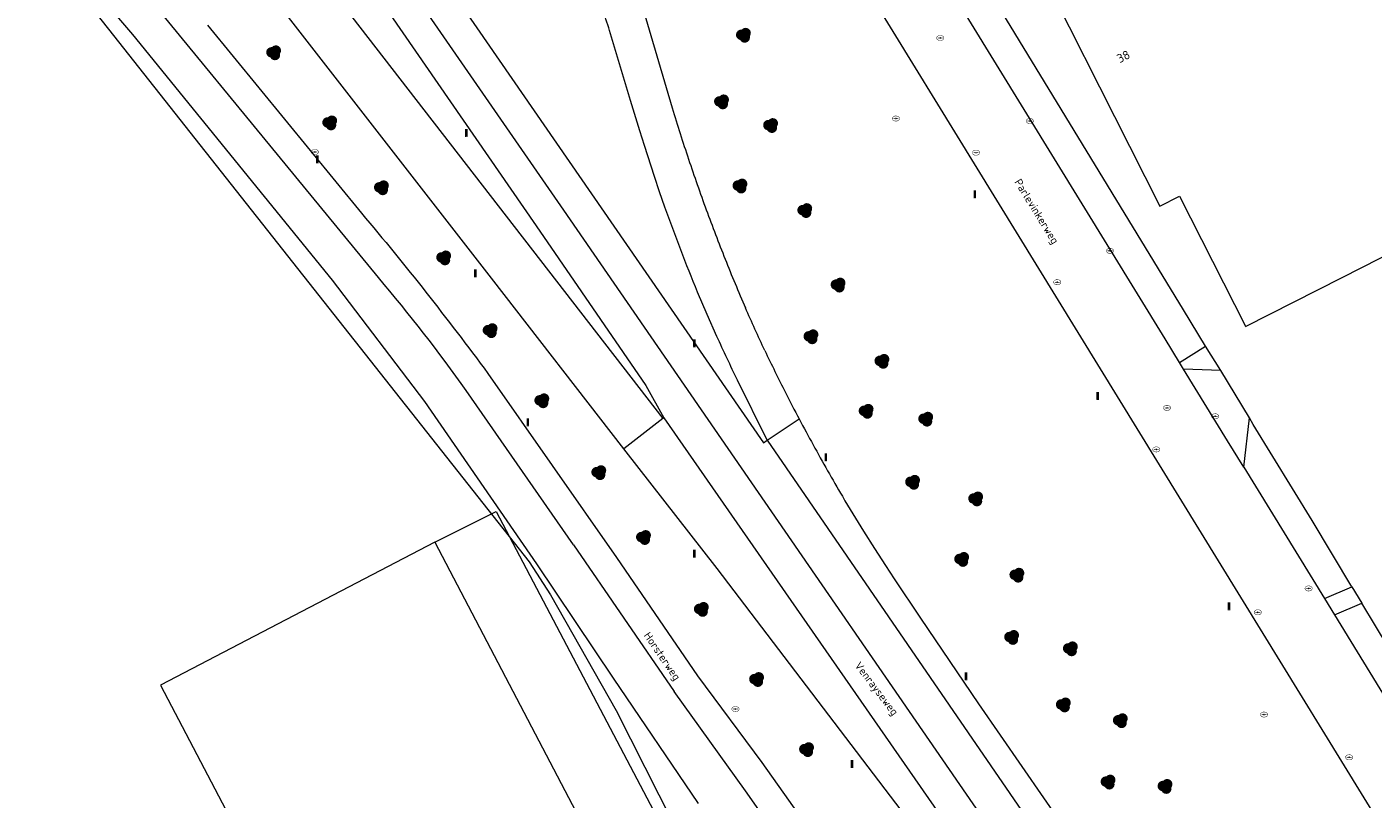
# Model space of a CAD drawing. Header units: metres. Extents: x 207155 to 208055, y 377332 to 379032.
# Tile 8 of 59: x 207687 to 207840, y 377616 to 377704. Entities that reach past the tile are written whole.
import ezdxf
from ezdxf.enums import TextEntityAlignment as Align

# ---------------------------------------------------------------- set-up
doc = ezdxf.new("R2010")
doc.units = ezdxf.units.M
for name, color, linetype, lineweight in [('GB', 1, 'Continuous', 25), ('GBOR', 7, 'Continuous', 25), ('GMV', 7, 'Continuous', 25), ('GP1', 7, 'Continuous', 25)]:
    doc.layers.add(name, color=color, linetype=linetype, lineweight=lineweight)
for name, color, linetype in [('NAR', 7, 'Continuous'), ('ORL', 7, 'Continuous'), ('PPAL', 232, 'Continuous'), ('PPUT', 232, 'Continuous'), ('PVGO', 62, 'Continuous')]:
    doc.layers.add(name, color=color, linetype=linetype)
doc.styles.add('ISO', font='isocpeur.ttf', dxfattribs={"height": 1})

# ---------------------------------------------------------------- blocks, each defined once
blk = doc.blocks.new('put')
at = {"linetype": 'ByBlock', "lineweight": -2}
h = blk.add_hatch(color=0, dxfattribs=at)
h.dxf.hatch_style = 1
edge = h.paths.add_edge_path()
edge.add_spline(control_points=[(0.44, 0), (0.44, 0.04), (0.43, 0.09), (0.36, 0.2), (0.28, 0.26), (0.09, 0.32), (-0.02, 0.33), (-0.22, 0.29), (-0.31, 0.24), (-0.42, 0.12), (-0.44, 0.06), (-0.44, -0.06), (-0.42, -0.12), (-0.33, -0.22), (-0.28, -0.26), (-0.1, -0.33), (0.04, -0.33), (0.27, -0.27), (0.37, -0.2), (0.43, -0.08), (0.44, -0.04), (0.44, 0)], knot_values=[0, 0, 0, 0, 0.380029, 0.380029, 1.118666, 1.118666, 1.857303, 1.857303, 2.59594, 2.59594, 3.13294, 3.13294, 3.66994, 3.66994, 4.20694, 4.20694, 5.079565, 5.079565, 5.952189, 5.952189, 6.283185, 6.283185, 6.283185, 6.283185], degree=3, periodic=0)
edge = h.paths.add_edge_path(flags=16)
edge.add_ellipse((0, 0), major_axis=(0.392, 0), ratio=0.689655, start_angle=0, end_angle=360)
h = blk.add_hatch(color=0, dxfattribs=at)
h.dxf.hatch_style = 1
h.paths.add_polyline_path([(-0.1, 0, -0.096396), (-0.09, 0.04), (-0.25, 0.04, 1), (-0.25, -0.04), (-0.09, -0.04, -0.096396)])
at = {"linetype": 'ByBlock', "lineweight": -2, "true_color": 0x681648}
h = blk.add_hatch(color=219, dxfattribs=at)
h.dxf.hatch_style = 1
h.paths.add_polyline_path([(0.1, 0, 1), (-0.1, 0, 1)])
at = {"linetype": 'ByBlock', "lineweight": -2}
h = blk.add_hatch(color=0, dxfattribs=at)
h.dxf.hatch_style = 1
h.paths.add_polyline_path([(0.25, 0.04), (0.09, 0.04, -0.096396), (0.1, 0, -0.096396), (0.09, -0.04), (0.25, -0.04, 1)])
at = {"color": 0, "linetype": 'ByBlock', "lineweight": -2}
blk.add_attdef('PUT', (0.5, 0.35), '', height=0.5, dxfattribs=at)
blk = doc.blocks.new('boom')
at = {"linetype": 'ByBlock', "lineweight": -2}
h = blk.add_hatch(color=0, dxfattribs=at)
h.dxf.hatch_style = 1
h.paths.add_polyline_path([(0.73, -0.11, 0.956633), (-0.2, 0.65, 0.937564), (-0.38, -0.54, 0.879525)])
h.paths.add_polyline_path([(-0.1, 0, -1), (0.1, 0, -1)], flags=16)
at = {"linetype": 'ByBlock', "lineweight": -2, "true_color": 0x4a641a}
h = blk.add_hatch(color=59, dxfattribs=at)
h.dxf.hatch_style = 1
h.paths.add_polyline_path([(0.1, 0, 1), (-0.1, 0, 1)])
at = {"color": 0, "linetype": 'ByBlock', "lineweight": -2}
blk.add_attdef('BOOM', (0.85, 0.35), '', height=0.5, dxfattribs=at)
blk = doc.blocks.new('paal')
at = {"linetype": 'ByBlock', "lineweight": -2}
h = blk.add_hatch(color=0, dxfattribs=at)
h.dxf.hatch_style = 1
h.paths.add_polyline_path([(0.15, 0.8), (-0.15, 0.8), (-0.15, -0.1), (0, -0.1, -0.414214), (-0.1, 0, -1), (0.1, 0, -0.414214), (0, -0.1), (0.15, -0.1)])
at = {"linetype": 'ByBlock', "lineweight": -2, "true_color": 0x681648}
h = blk.add_hatch(color=219, dxfattribs=at)
h.dxf.hatch_style = 1
h.paths.add_polyline_path([(-0.1, 0, 1), (0.1, 0, 1)])
at = {"color": 0, "linetype": 'ByBlock', "lineweight": -2}
blk.add_attdef('PAAL', (0.5, 0.35), '', height=0.5, dxfattribs=at)

msp = doc.modelspace()

# ---------------------------------------------------------------- linework, layer by layer
at = {"layer": 'GB', "linetype": 'Continuous', "lineweight": 13}
for points in [[(207798.879, 377718.098), (207816.127, 377684.004)], [(207836.921, 377675.873), (207862.703, 377688.973)], [(207816.127, 377684.004), (207818.371, 377685.14)], [(207818.371, 377685.14), (207825.884, 377670.292)], [(207825.895, 377670.27), (207836.921, 377675.873)], [(207825.884, 377670.292), (207825.895, 377670.27)], [(207733.375, 377645.651), (207702.102, 377629.347)], [(207733.375, 377645.651), (207786.331, 377544.561)], [(207702.102, 377629.347), (207755.058, 377528.257)]]:
    msp.add_lwpolyline(points, dxfattribs=at)
at = {"layer": 'GBOR', "linetype": 'Continuous', "lineweight": 13}
for points in [[(207821.348, 377577.46), (207813.558, 377588.641), (207748.109, 377683.529), (207716.631, 377729.081), (207701.6, 377750.813), (207672.176, 377793.477), (207653.454, 377820.649), (207638.124, 377842.847), (207619.442, 377869.891), (207599.844, 377898.033)], [(207759.421, 377659.778), (207754.973, 377656.323)], [(207759.51, 377659.862), (207818.367, 377575.248)], [(207771.322, 377657.3), (207774.959, 377659.722)], [(207771.322, 377657.3), (207824.531, 377579.822)]]:
    msp.add_lwpolyline(points, dxfattribs=at)
at = {"layer": 'GMV', "linetype": 'Continuous', "lineweight": 13}
for points in [[(207670.198, 377802.768), (207770.873, 377657.001)], [(207701.871, 377744.148), (207744.968, 377681.758)], [(207860.214, 377582.662), (207762.643, 377741.466)], [(207669.717, 377737.59), (207698.879, 377703.587)], [(207818.816, 377672.177), (207786.127, 377725.811)], [(207726.951, 377675.848), (207690.104, 377720.773)], [(207816.701, 377668.848), (207784.849, 377720.748)], [(207687.297, 377715.455), (207744.151, 377643.407)], [(207717.256, 377714.233), (207759.421, 377659.778)], [(207739.867, 377675.77), (207715.634, 377706.919)], [(207757.164, 377706.451), (207760.484, 377695.202)], [(207698.879, 377703.587), (207721.664, 377675.554)], [(207707.444, 377704.654), (207725.031, 377683.192)], [(207755.714, 377696.038), (207753.333, 377704.036)], [(207756.765, 377692.612), (207755.714, 377696.038)], [(207757.308, 377690.904), (207756.765, 377692.612)], [(207758.448, 377687.39), (207757.308, 377690.904)], [(207759.036, 377685.639), (207758.448, 377687.39)], [(207759.648, 377683.896), (207759.036, 377685.639)], [(207760.537, 377681.455), (207759.648, 377683.896)], [(207744.968, 377681.758), (207757.461, 377663.54)], [(207761.45, 377679.023), (207760.537, 377681.455)], [(207754.973, 377656.323), (207739.867, 377675.77)], [(207721.664, 377675.554), (207732.212, 377661.729)], [(207764.459, 377671.659), (207763.376, 377674.197)], [(207765.578, 377669.136), (207764.459, 377671.659)], [(207821.331, 377668.011), (207818.816, 377672.177)], [(207818.341, 377666.176), (207816.701, 377668.848)], [(207818.341, 377666.176), (207821.331, 377668.011)], [(207823.067, 377665.26), (207821.331, 377668.011)], [(207739.433, 377664.929), (207754.125, 377643.916)], [(207818.811, 377665.41), (207818.341, 377666.176)], [(207823.067, 377665.26), (207818.811, 377665.41)], [(207823.83, 377657.235), (207818.811, 377665.41)], [(207826.334, 377659.868), (207823.067, 377665.26)], [(207757.461, 377663.54), (207759.51, 377659.862)], [(207771.322, 377657.3), (207767.929, 377664.142)], [(207749.224, 377645.379), (207736.979, 377662.955)], [(207732.212, 377661.729), (207744.987, 377643.191)], [(207759.51, 377659.862), (207759.421, 377659.778)], [(207825.69, 377654.206), (207826.334, 377659.868)], [(207826.767, 377659.083), (207826.334, 377659.868)], [(207833.481, 377648.121), (207826.767, 377659.083)], [(207770.873, 377657.001), (207771.322, 377657.3)], [(207825.69, 377654.206), (207823.83, 377657.235)], [(207765.593, 377642.652), (207754.973, 377656.323)], [(207825.69, 377654.206), (207834.888, 377639.223)], [(207838.028, 377640.58), (207833.481, 377648.121)], [(207782.304, 377646.919), (207783.552, 377644.953)], [(207749.224, 377645.379), (207760.71, 377628.629)], [(207783.552, 377644.953), (207784.811, 377642.994)], [(207744.151, 377643.407), (207746.605, 377639.648)], [(207754.125, 377643.916), (207763.376, 377630.417)], [(207744.987, 377643.191), (207753.738, 377630.159)], [(207787.936, 377613.338), (207765.593, 377642.652)], [(207784.811, 377642.994), (207785.794, 377641.486)], [(207785.794, 377641.486), (207786.791, 377639.988)], [(207834.888, 377639.223), (207838.028, 377640.58)], [(207838.028, 377640.58), (207839.153, 377638.715)], [(207746.605, 377639.648), (207754.097, 377626.477)], [(207786.791, 377639.988), (207787.798, 377638.496)], [(207834.888, 377639.223), (207836.028, 377637.366)], [(207787.798, 377638.496), (207788.817, 377637.012)], [(207836.028, 377637.366), (207839.153, 377638.715)], [(207836.028, 377637.366), (207841.938, 377627.738)], [(207843.846, 377630.933), (207839.153, 377638.715)], [(207788.817, 377637.012), (207795.423, 377627.227)], [(207753.738, 377630.159), (207763.431, 377615.834)], [(207763.376, 377630.417), (207770.686, 377620.535), (207784.618, 377600.876)], [(207781.419, 377599.307), (207775.518, 377607.737), (207768.848, 377617.313), (207760.71, 377628.629)], [(207754.097, 377626.477), (207762.237, 377610.395)], [(207795.423, 377627.227), (207810.255, 377605.763)]]:
    msp.add_lwpolyline(points, dxfattribs=at)
for points in [[(207753.333, 377704.036, 0.0111111), (207751.586, 377709.184)], [(207760.484, 377695.202, 0.0080535), (207762.337, 377689.363)], [(207762.337, 377689.363, 0.0069179), (207764.361, 377683.581)], [(207764.361, 377683.581, 0.0069428), (207766.512, 377677.96)], [(207725.031, 377683.192, -0.0160081), (207739.433, 377664.929)], [(207763.376, 377674.197, -0.0079336), (207761.45, 377679.023)], [(207766.512, 377677.96, 0.0078989), (207768.83, 377672.406)], [(207736.979, 377662.955, 0.0229873), (207726.951, 377675.848)], [(207771.038, 377667.539, -0.0077892), (207768.83, 377672.406)], [(207767.929, 377664.142, -0.0069716), (207765.578, 377669.136)], [(207771.038, 377667.539, 0.0078669), (207773.392, 377662.741)], [(207773.392, 377662.741, 0.0043402), (207774.959, 377659.722)], [(207774.959, 377659.722, 0.0037373), (207776.552, 377656.772)], [(207776.552, 377656.772, 0.0070337), (207779.885, 377650.898)], [(207779.885, 377650.898, 0.0087652), (207782.304, 377646.919)]]:
    msp.add_lwpolyline(points, format="xyb", dxfattribs=at)
at = {"layer": 'GP1', "linetype": 'Continuous', "lineweight": 13}
for points in [[(207733.375, 377645.651), (207740.391, 377649.184)], [(207740.391, 377649.184), (207793.503, 377548.182)]]:
    msp.add_lwpolyline(points, dxfattribs=at)

# ---------------------------------------------------------------- block references
at = {"layer": 'PPAL', "linetype": 'Continuous', "lineweight": 13}
for p in [(207737, 377692), (207720, 377689), (207795, 377685), (207738, 377676), (207763, 377668), (207809, 377662), (207744, 377659), (207778, 377655), (207763, 377644), (207824, 377638), (207794, 377630), (207781, 377620)]:
    msp.add_blockref('paal', p, dxfattribs=at)
at = {"layer": 'PPUT', "linetype": 'Continuous', "lineweight": 13}
for p in [(207791.06, 377703.19), (207786, 377694), (207801.281, 377693.719), (207719.7, 377690.18), (207795.135, 377690.106), (207810.422, 377678.906), (207804.403, 377675.328), (207816.93, 377660.99), (207822.422, 377660.031), (207815.707, 377656.25), (207833.081, 377640.39), (207827.286, 377637.663), (207767.69, 377626.63), (207828, 377626), (207837.712, 377621.127)]:
    msp.add_blockref('put', p, dxfattribs=at)
at = {"layer": 'PVGO', "linetype": 'Continuous', "lineweight": 13}
for p in [(207768.6, 377703.5), (207715, 377701.5), (207766.1, 377695.9), (207721.4, 377693.5), (207771.7, 377693.2), (207727.3, 377686.1), (207768.2, 377686.3), (207775.6, 377683.5), (207734.4, 377678.1), (207779.4, 377675), (207739.7, 377669.8), (207776.3, 377669.1), (207784.4, 377666.3), (207745.6, 377661.8), (207782.6, 377660.6), (207789.4, 377659.7), (207752.1, 377653.6), (207787.9, 377652.5), (207795.1, 377650.6), (207757.2, 377646.2), (207793.5, 377643.7), (207799.8, 377641.9), (207763.8, 377638), (207799.2, 377634.8), (207805.9, 377633.5), (207770.1, 377630), (207805.1, 377627.1), (207811.6, 377625.3), (207775.8, 377622), (207810.2, 377618.3), (207816.7, 377617.8)]:
    msp.add_blockref('boom', p, dxfattribs=at)

# ---------------------------------------------------------------- texts
at = {"layer": 'NAR', "linetype": 'Continuous', "lineweight": 13, "style": 'ISO'}
msp.add_text('38', height=1, rotation=26.9, dxfattribs=at).set_placement((207811.954, 377701.071), align=Align.MIDDLE_CENTER)
at = {"layer": 'ORL', "linetype": 'Continuous', "lineweight": 13, "style": 'ISO'}
for s, rotation, p in [('Parlevinkerweg', 301.6, (207802.064, 377683.405)), ('Horsterweg', 304.4, (207759.341, 377632.663)), ('Venrayseweg', 307.3, (207783.796, 377628.962))]:
    msp.add_text(s, height=0.9, rotation=rotation, dxfattribs=at).set_placement(p, align=Align.MIDDLE_CENTER)

doc.saveas('drawing.dxf')
